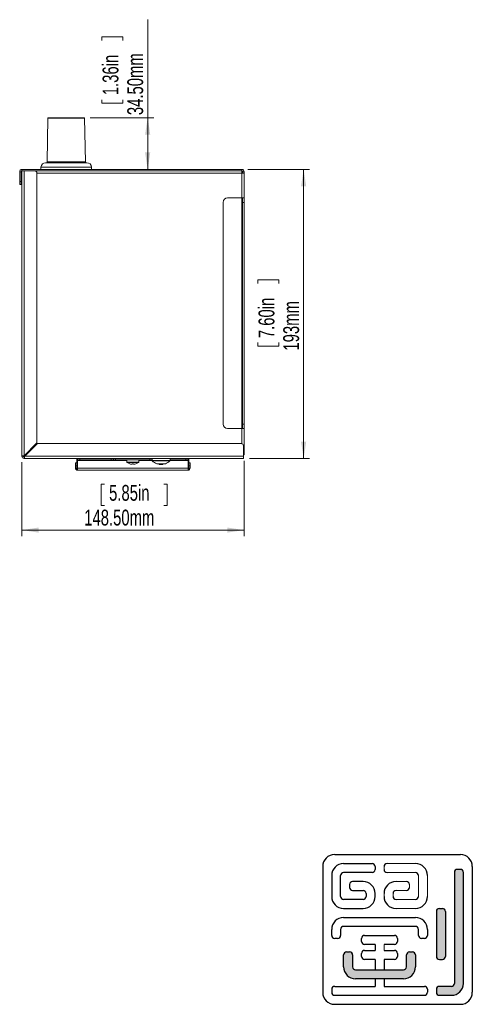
# Model space of a CAD drawing. Header units: millimetres. Extents: x 13 to 202, y 8 to 270.
# Tile 2 of 3: x 126 to 202, y 8 to 172. Entities that reach past the tile are written whole.
import ezdxf

# ---------------------------------------------------------------- set-up
doc = ezdxf.new("R2010")
doc.units = ezdxf.units.MM
doc.layers.add('FORMAT', color=7, linetype='Continuous')
doc.styles.add('SLDTEXTSTYLE0', font='TXT', dxfattribs={"width": 0.7})
doc.dimstyles.new('SLDDIMSTYLE0', dxfattribs={"dimtxt": 2.824978, "dimasz": 2.824978, "dimexe": 0, "dimexo": 0.0625, "dimgap": 0.706245, "dimtad": 1, "dimlfac": 4, "dimrnd": 1e-09, "dimzin": 12, "dimdsep": 46, "dimtxsty": 'SLDTEXTSTYLE0', "dimsah": 1, "dimcen": 0.09, "dimadec": 0, "dimazin": 3, "dimtfac": 1, "dimtofl": 0, "dimtmove": 0, "dimatfit": 3, "dimfxl": 0, "dimfrac": 2, "dimtolj": 1, "dimtzin": 12, "dimarcsym": 0})
doc.dimstyles.new('SLDDIMSTYLE2', dxfattribs={"dimtxt": 2.824978, "dimasz": 2.824978, "dimexe": 0, "dimexo": 0.0625, "dimgap": 0.706245, "dimtad": 1, "dimlfac": 4, "dimrnd": 1e-09, "dimzin": 4, "dimdsep": 46, "dimtxsty": 'SLDTEXTSTYLE0', "dimsah": 1, "dimcen": 0.09, "dimadec": 0, "dimazin": 1, "dimtfac": 1, "dimtofl": 0, "dimtmove": 0, "dimatfit": 3, "dimfxl": 0, "dimfrac": 2, "dimtolj": 1, "dimtzin": 12, "dimarcsym": 0})

# ---------------------------------------------------------------- blocks, each defined once
blk = doc.blocks.new('*D7')
at = {"color": 7, "linetype": 'Continuous', "lineweight": 0}
for p, q in [((147.75, 155.96), (147.75, 172.33)), ((140.09, 168.84), (140.09, 169.44)), ((140.09, 169.44), (143.62, 169.44)), ((143.62, 169.44), (143.62, 168.84)), ((140.09, 158.97), (140.09, 158.37)), ((140.09, 158.37), (143.62, 158.37)), ((143.62, 158.37), (143.62, 158.97)), ((138.15, 155.96), (148.75, 155.96)), ((147.75, 155.96), (147.75, 147.33))]:
    blk.add_line(p, q, dxfattribs=at)
for points in [[(147.75, 155.96), (147.31, 153.13), (148.18, 153.13)], [(147.75, 147.33), (148.18, 150.16), (147.31, 150.16)]]:
    blk.add_solid(points, dxfattribs=at)
at = {"color": 7, "linetype": 'Continuous', "lineweight": 0, "char_height": 2.646, "attachment_point": 1, "rotation": 90, "style": 'SLDTEXTSTYLE0'}
for s, insert in [('34.50mm', (144.34, 156.4, 13.52)), ('1.36in', (140.21, 159.72, 13.52))]:
    blk.add_mtext(s, dxfattribs=dict(at, insert=insert))
blk = doc.blocks.new('*D8')
at = {"color": 7, "linetype": 'Continuous', "lineweight": 0}
for p, q in [((164.49, 147.33), (174.81, 147.33)), ((173.81, 147.33), (173.81, 99.08)), ((166.16, 128.29), (166.16, 128.88)), ((166.16, 128.88), (169.68, 128.88)), ((169.68, 128.88), (169.68, 128.29)), ((166.16, 118.42), (166.16, 117.82)), ((169.68, 117.82), (169.68, 118.42)), ((166.16, 117.82), (169.68, 117.82)), ((164.74, 99.08), (174.81, 99.08))]:
    blk.add_line(p, q, dxfattribs=at)
for points in [[(173.81, 147.33), (173.37, 144.51), (174.24, 144.51)], [(173.81, 99.08), (174.24, 101.9), (173.37, 101.9)]]:
    blk.add_solid(points, dxfattribs=at)
at = {"color": 7, "linetype": 'Continuous', "lineweight": 0, "char_height": 2.646, "attachment_point": 1, "rotation": 90, "style": 'SLDTEXTSTYLE0'}
for s, insert in [('7.60in', (166.27, 119.17, 13.52)), ('193mm', (170.4, 117.09, 13.52))]:
    blk.add_mtext(s, dxfattribs=dict(at, insert=insert))
blk = doc.blocks.new('*D9')
at = {"color": 7, "linetype": 'Continuous', "lineweight": 0}
for p, q in [((163.86, 98.7), (163.86, 86.13)), ((126.74, 98.45), (126.74, 86.13)), ((140.55, 94.78), (139.95, 94.78)), ((139.95, 94.78), (139.95, 91.26)), ((150.42, 94.78), (151.02, 94.78)), ((151.02, 94.78), (151.02, 91.26)), ((139.95, 91.26), (140.55, 91.26)), ((151.02, 91.26), (150.42, 91.26)), ((126.74, 87.13), (163.86, 87.13))]:
    blk.add_line(p, q, dxfattribs=at)
for points in [[(126.74, 87.13), (129.56, 86.7), (129.56, 87.56)], [(163.86, 87.13), (161.04, 87.56), (161.04, 86.7)]]:
    blk.add_solid(points, dxfattribs=at)
at = {"color": 7, "linetype": 'Continuous', "lineweight": 0, "char_height": 2.646, "attachment_point": 1, "style": 'SLDTEXTSTYLE0'}
for s, insert in [('5.85in', (141.3, 94.67, 13.52)), ('148.50mm', (137.15, 90.54, 13.52))]:
    blk.add_mtext(s, dxfattribs=dict(at, insert=insert))

msp = doc.modelspace()

# ---------------------------------------------------------------- hatches: boundary and pattern name
at = {"layer": 'FORMAT'}
h = msp.add_hatch(color=7, dxfattribs=at)
edge = h.paths.add_edge_path(flags=0)
edge.add_arc((198.4923, 11.4702), 0.5, 270, 360, ccw=False)
edge.add_line((198.4923, 10.9702), (196.4923, 10.9702))
edge.add_arc((196.4923, 10.4702), 0.5, 90, 180)
edge.add_line((195.9923, 10.4702), (195.9923, 9.9702))
edge.add_arc((196.4923, 9.9702), 0.5, 180, 270)
edge.add_line((196.4923, 9.4702), (198.4923, 9.4702))
edge.add_arc((198.4923, 11.4702), 2, 270, 360)
edge.add_line((200.4923, 11.4702), (200.4923, 29.9968))
edge.add_arc((199.9923, 29.9968), 0.5, 0, 90)
edge.add_line((199.9923, 30.4968), (199.4923, 30.4968))
edge.add_arc((199.4923, 29.9968), 0.5, 90, 180)
edge.add_line((198.9923, 29.9968), (198.9923, 11.4702))
h = msp.add_hatch(color=7, dxfattribs=at)
edge = h.paths.add_edge_path(flags=0)
edge.add_arc((196.4923, 23.4702), 0.5, 90, 180)
edge.add_line((195.9923, 23.4702), (195.9923, 15.9702))
edge.add_arc((196.4923, 15.9702), 0.5, 180, 270)
edge.add_line((196.4923, 15.4702), (196.9923, 15.4702))
edge.add_arc((196.9923, 15.9702), 0.5, 270, 360)
edge.add_line((197.4923, 15.9702), (197.4923, 23.4702))
edge.add_arc((196.9923, 23.4702), 0.5, 0, 90)
edge.add_line((196.9923, 23.9702), (196.4923, 23.9702))
h = msp.add_hatch(color=7, dxfattribs=at)
edge = h.paths.add_edge_path(flags=0)
edge.add_arc((181.4923, 16.2113), 0.5, 0, 90, ccw=False)
edge.add_line((181.9923, 16.2113), (181.9923, 14.2202))
edge.add_arc((182.4923, 14.2202), 0.5, 180, 270)
edge.add_line((182.4923, 13.7202), (190.4923, 13.7202))
edge.add_arc((190.4923, 14.2202), 0.5, 270, 360)
edge.add_line((190.9923, 14.2202), (190.9923, 16.2113))
edge.add_arc((191.4923, 16.2113), 0.5, 90, 180, ccw=False)
edge.add_line((191.4923, 16.7113), (191.9923, 16.7113))
edge.add_arc((191.9923, 16.2113), 0.5, 0, 90, ccw=False)
edge.add_line((192.4923, 16.2113), (192.4923, 14.2202))
edge.add_arc((190.4923, 14.2202), 2, 270, 360, ccw=False)
edge.add_line((190.4923, 12.2202), (182.4923, 12.2202))
edge.add_arc((182.4923, 14.2202), 2, 180, 270, ccw=False)
edge.add_line((180.4923, 14.2202), (180.4923, 16.2113))
edge.add_arc((180.9923, 16.2113), 0.5, 90, 180, ccw=False)
edge.add_line((180.9923, 16.7113), (181.4923, 16.7113))

# ---------------------------------------------------------------- linework, layer by layer
at = {"color": 7, "linetype": 'Continuous', "lineweight": 15}
for p, q in [((131.0651, 155.906), (130.9371, 148.578)), ((131.115, 155.9552), (137.155, 155.9552)), ((137.3329, 148.578), (137.2049, 155.906)), ((130.6732, 148.4552), (137.5968, 148.4552)), ((126.61, 146.9552), (126.36, 146.9552)), ((126.36, 145.3302), (126.36, 146.9552)), ((126.61, 145.3302), (126.61, 146.9552)), ((126.735, 147.0802), (126.735, 147.3302)), ((126.735, 147.3302), (163.485, 147.3302)), ((126.735, 147.0802), (163.485, 147.0802)), ((126.735, 147.0799), (126.735, 99.4549)), ((126.735, 147.0799), (127.11, 147.0799)), ((127.11, 147.0799), (127.11, 99.5433)), ((127.11, 147.0799), (128.86, 147.0799)), ((163.485, 147.0799), (128.86, 147.0799)), ((129.235, 146.7049), (129.235, 101.6683)), ((129.9122, 147.0802), (129.9122, 147.0799)), ((129.9233, 147.7182), (129.9165, 147.3302)), ((133.36, 147.0802), (133.36, 147.0799)), ((134.91, 147.0799), (134.91, 147.0802)), ((138.3535, 147.3302), (138.3467, 147.7182)), ((138.3578, 147.0799), (138.3578, 147.0802)), ((163.485, 147.0802), (163.485, 147.3302)), ((163.485, 147.0799), (163.485, 146.7049)), ((163.485, 146.7049), (163.86, 146.7049)), ((163.61, 146.9552), (163.86, 146.9552)), ((163.61, 146.9552), (163.61, 146.7049)), ((163.86, 146.9552), (163.86, 146.7049)), ((163.86, 146.7049), (163.86, 142.5802)), ((126.36, 145.3302), (126.61, 145.3302)), ((126.36, 144.8302), (126.36, 145.3302)), ((126.61, 144.8302), (126.36, 144.8302)), ((126.61, 145.3302), (126.61, 144.8302)), ((160.36, 104.8302), (160.36, 141.8302)), ((161.11, 142.5802), (163.485, 142.5802)), ((163.485, 104.0802), (163.485, 142.5802)), ((163.485, 142.5802), (163.61, 142.5802)), ((163.61, 142.5802), (163.86, 142.5802)), ((163.61, 141.8302), (163.61, 142.5802)), ((163.86, 141.8302), (163.61, 141.8302)), ((163.61, 104.8302), (163.61, 141.8302)), ((163.86, 142.5802), (163.86, 141.8302)), ((163.86, 104.8302), (163.86, 141.8302)), ((161.11, 104.0802), (163.485, 104.0802)), ((163.485, 104.0802), (163.61, 104.0802)), ((163.61, 104.8302), (163.86, 104.8302)), ((163.61, 104.0802), (163.61, 104.8302)), ((163.86, 104.0802), (163.61, 104.0802)), ((163.86, 104.8302), (163.86, 104.0802)), ((163.86, 104.0802), (163.86, 99.7049)), ((129.235, 101.6683), (127.11, 99.5433)), ((127.1984, 99.4549), (129.3234, 101.5799)), ((163.36, 101.5799), (129.3234, 101.5799)), ((163.735, 99.4549), (163.735, 101.2049)), ((126.735, 99.4549), (126.985, 99.4549)), ((127.11, 99.3299), (127.11, 99.0799)), ((127.11, 99.0799), (163.735, 99.0799)), ((163.735, 99.4549), (127.1984, 99.4549)), ((127.36, 99.7049), (127.2656, 99.6989)), ((127.354, 99.6105), (127.36, 99.7049)), ((135.885, 97.3299), (135.885, 99.0799)), ((136.01, 98.8799), (136.01, 99.0799)), ((136.385, 98.8799), (136.01, 98.8799)), ((136.01, 98.7549), (136.01, 98.8799)), ((136.01, 97.4549), (136.01, 98.7549)), ((136.385, 99.0799), (136.385, 98.8799)), ((141.635, 98.8799), (136.385, 98.8799)), ((141.635, 98.8799), (141.635, 99.0799)), ((142.01, 98.8799), (141.635, 98.8799)), ((142.01, 98.8799), (142.01, 99.0799)), ((142.385, 98.8799), (142.01, 98.8799)), ((142.385, 99.0799), (142.385, 98.8799)), ((142.385, 98.8799), (148.135, 98.8799)), ((144.26, 98.8799), (144.26, 98.4937)), ((146.26, 98.4937), (146.26, 98.8799)), ((148.135, 98.8799), (148.135, 99.0799)), ((148.485, 98.8799), (148.135, 98.8799)), ((148.485, 99.0799), (148.485, 98.7556)), ((151.485, 98.7556), (151.485, 99.0799)), ((154.135, 98.8799), (151.485, 98.8799)), ((154.135, 98.8799), (154.135, 99.0799)), ((154.51, 98.8799), (154.135, 98.8799)), ((154.51, 99.0799), (154.51, 98.8799)), ((154.51, 98.7549), (154.51, 98.8799)), ((154.51, 97.4549), (154.51, 98.7549)), ((154.635, 97.3299), (154.635, 99.0799)), ((163.86, 99.7049), (163.735, 99.7049)), ((163.735, 99.4549), (163.735, 99.0799)), ((135.685, 98.3299), (135.885, 98.3299)), ((135.685, 97.8299), (135.685, 98.3299)), ((135.885, 97.8299), (135.685, 97.8299)), ((135.685, 97.4549), (135.685, 97.8299)), ((135.885, 97.4549), (135.685, 97.4549)), ((136.01, 97.3299), (135.885, 97.3299)), ((136.01, 97.4549), (154.51, 97.4549)), ((136.01, 97.1299), (136.01, 97.4549)), ((136.01, 97.1299), (154.51, 97.1299)), ((145.1312, 98.1246), (145.043, 98.1246)), ((145.1312, 98.1879), (145.1312, 98.1246)), ((145.3888, 98.1246), (145.3888, 98.1879)), ((145.477, 98.1246), (145.3888, 98.1246)), ((149.6242, 98.1965), (149.2633, 98.1965)), ((149.6675, 98.1927), (149.6675, 98.0977)), ((150.3025, 98.0977), (149.6675, 98.0977)), ((149.9379, 98.0794), (150.0321, 98.0794)), ((150.3025, 98.0977), (150.3025, 98.1927)), ((150.7067, 98.1965), (150.3458, 98.1965)), ((154.51, 97.1299), (154.51, 97.4549)), ((154.635, 97.3299), (154.51, 97.3299)), ((154.635, 98.3299), (154.835, 98.3299)), ((154.835, 97.8299), (154.635, 97.8299)), ((154.635, 97.4549), (154.835, 97.4549)), ((154.835, 98.3299), (154.835, 97.8299)), ((154.835, 97.4549), (154.835, 97.8299))]:
    msp.add_line(p, q, dxfattribs=at)
at = {"color": 8, "linetype": 'Continuous', "lineweight": 15}
for p, q in [((137.2049, 155.906), (131.0651, 155.906)), ((130.9371, 148.578), (137.3329, 148.578)), ((163.485, 146.7049), (129.235, 146.7049)), ((138.3467, 147.7182), (129.9233, 147.7182)), ((163.485, 146.7049), (163.485, 142.5802)), ((163.485, 104.0802), (163.485, 101.5585)), ((127.36, 99.7933), (127.36, 99.7049)), ((127.36, 99.7049), (127.4484, 99.7049)), ((136.01, 98.7549), (144.26, 98.7549)), ((146.26, 98.7549), (148.485, 98.7549)), ((148.485, 98.7556), (151.485, 98.7556)), ((151.4485, 98.6673), (148.5215, 98.6673)), ((151.485, 98.7549), (154.51, 98.7549)), ((146.26, 98.4937), (144.26, 98.4937)), ((146.2234, 98.4213), (144.2966, 98.4213))]:
    msp.add_line(p, q, dxfattribs=at)
at = {"color": 7, "linetype": 'Continuous', "lineweight": 15}
for centre, radius, start, end in [((131.115, 155.9052), 0.05, 90, 179), ((137.155, 155.9052), 0.05, 1, 90), ((130.6732, 147.7052), 0.75, 90, 179), ((130.8122, 148.5802), 0.125, 270, 359), ((137.4578, 148.5802), 0.125, 181, 270), ((137.5968, 147.7052), 0.75, 1, 90), ((126.735, 146.9552), 0.375, 90, 180), ((126.735, 146.9552), 0.125, 90, 180), ((128.86, 146.7049), 0.375, 0, 90), ((163.485, 146.9552), 0.375, 0, 90), ((163.485, 146.9552), 0.125, 0, 90), ((161.11, 141.8302), 0.75, 90, 180), ((161.11, 104.8302), 0.75, 180, 270), ((163.36, 101.2049), 0.375, 0, 90), ((127.11, 99.4549), 0.375, 180, 270), ((127.11, 99.4549), 0.125, 180, 270), ((148.61, 98.7556), 0.125, 180, 224.910535), ((149.9379, 100.0794), 2, 224.910535, 250.348086), ((150.0321, 100.0794), 2, 289.708142, 315.089465), ((151.36, 98.7556), 0.125, 315.089465, 0), ((136.01, 97.4549), 0.325, 180, 270), ((144.35, 98.4937), 0.09, 180, 233.641632), ((145.26, 99.7299), 1.625, 233.641632, 252.13742), ((146.5878, 97.2754), 2.0394, 153.421276, 153.566413), ((145.26, 99.7299), 1.6199, 252.164868, 262.303235), ((145.26, 99.9791), 1.7958, 265.888695, 274.111305), ((145.26, 99.7299), 1.6199, 277.696765, 287.835132), ((143.9322, 97.2754), 2.0394, 26.433587, 26.578724), ((145.26, 99.7299), 1.625, 287.86258, 306.358368), ((146.17, 98.4937), 0.09, 306.358368, 0), ((149.9379, 100.0794), 2, 262.229994, 270), ((150.0321, 100.0794), 2, 270, 277.770006), ((154.51, 97.4549), 0.325, 270, 0)]:
    msp.add_arc(centre, radius, start, end, dxfattribs=at)
for points, knots in [([(127.11, 99.5433), (127.0609, 99.5359), (126.9626, 99.5212), (126.8386, 99.4991), (126.7519, 99.477), (126.7406, 99.4623), (126.735, 99.4549)], [0, 0, 0, 0, 0.24999916, 0.49999944, 0.75000145, 1, 1, 1, 1]), ([(127.11, 99.5433), (127.0936, 99.5359), (127.0609, 99.5212), (127.0195, 99.4991), (126.9906, 99.477), (126.9869, 99.4623), (126.985, 99.4549)], [0, 0, 0, 0, 0.25000169, 0.49999916, 0.75000762, 1, 1, 1, 1]), ([(127.11, 99.0799), (127.1174, 99.0855), (127.1321, 99.0968), (127.1542, 99.1835), (127.1763, 99.3075), (127.191, 99.4058), (127.1984, 99.4549)], [0, 0, 0, 0, 0.24999891, 0.49999848, 0.74999498, 1, 1, 1, 1]), ([(127.11, 99.3299), (127.1174, 99.3318), (127.1321, 99.3355), (127.1542, 99.3644), (127.1763, 99.4058), (127.191, 99.4385), (127.1984, 99.4549)], [0, 0, 0, 0, 0.24999342, 0.49999934, 0.74999726, 1, 1, 1, 1]), ([(127.36, 99.7049), (127.3436, 99.7019), (127.3109, 99.6957), (127.2695, 99.6866), (127.2406, 99.6774), (127.2369, 99.6713), (127.235, 99.6683)], [0, 0, 0, 0, 0.250003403, 0.499991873, 0.749996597, 1, 1, 1, 1]), ([(127.3234, 99.5799), (127.3264, 99.5818), (127.3325, 99.5855), (127.3417, 99.6144), (127.3508, 99.6558), (127.3569, 99.6885), (127.36, 99.7049)], [0, 0, 0, 0, 0.25000514, 0.50001161, 0.75001295, 1, 1, 1, 1]), ([(150.3458, 98.1965), (150.2256, 98.1806), (149.985, 98.1487), (149.7444, 98.1806), (149.6242, 98.1965)], [0, 0, 0, 0, 0.50000032, 1, 1, 1, 1])]:
    msp.add_open_spline(points, degree=3, knots=knots, dxfattribs=at)
at = {"layer": 'FORMAT'}
for p, q in [((178.9923, 32.9702), (199.9923, 32.9702)), ((180.4923, 31.4702), (185.2423, 31.4702)), ((176.9923, 30.9702), (176.9923, 9.9702)), ((185.2423, 29.9702), (180.4923, 29.9702)), ((185.7423, 30.9702), (185.7423, 30.4702)), ((198.9923, 29.9968), (198.9923, 11.4702)), ((199.9923, 30.4968), (199.4923, 30.4968)), ((200.4923, 11.4702), (200.4923, 29.9968)), ((201.9923, 30.9702), (201.9923, 9.9702)), ((178.4923, 29.4702), (178.4923, 25.9702)), ((179.9923, 25.9702), (179.9923, 29.4702)), ((181.4923, 27.9702), (181.4923, 27.4702)), ((183.7423, 28.4702), (181.9923, 28.4702)), ((181.9923, 26.9702), (183.7423, 26.9702)), ((184.2423, 26.4702), (184.2423, 25.9702)), ((185.7423, 25.9702), (185.7423, 26.4702)), ((183.7423, 25.4702), (180.4923, 25.4702)), ((180.4923, 23.9702), (183.7423, 23.9702)), ((195.9923, 23.4702), (195.9923, 15.9702)), ((196.4923, 23.9702), (196.9923, 23.9702)), ((197.4923, 23.4702), (197.4923, 15.9702)), ((180.4923, 22.4702), (192.4923, 22.4702)), ((178.4923, 19.4702), (178.4923, 20.4702)), ((179.9923, 20.4702), (179.9923, 19.4702)), ((192.4923, 20.9702), (180.4923, 20.9702)), ((192.9923, 19.4702), (192.9923, 20.4702)), ((194.4923, 20.4702), (194.4923, 19.4702)), ((179.4923, 18.9702), (178.9923, 18.9702)), ((183.4923, 18.4702), (183.4923, 18.9702)), ((183.9923, 19.4702), (188.9923, 19.4702)), ((189.4923, 18.9702), (189.4923, 18.4702)), ((193.9923, 18.9702), (193.4923, 18.9702)), ((180.9923, 16.7113), (181.4923, 16.7113)), ((183.4923, 15.9702), (183.4923, 16.4702)), ((185.7423, 17.9702), (183.9923, 17.9702)), ((183.9923, 16.9702), (185.7423, 16.9702)), ((185.7423, 17.9702), (185.7423, 16.9702)), ((188.9923, 17.9702), (187.2423, 17.9702)), ((187.2423, 16.9702), (188.9923, 16.9702)), ((189.4923, 16.4702), (189.4923, 15.9702)), ((191.4923, 16.7113), (191.9923, 16.7113)), ((180.4923, 14.2202), (180.4923, 16.2113)), ((181.9923, 16.2113), (181.9923, 14.2202)), ((185.7423, 15.4702), (183.9923, 15.4702)), ((185.7423, 15.4702), (185.7423, 13.7202)), ((188.9923, 15.4702), (187.2423, 15.4702)), ((187.2423, 15.4702), (187.2423, 13.7202)), ((190.9923, 14.2202), (190.9923, 16.2113)), ((192.4923, 16.2113), (192.4923, 14.2202)), ((196.4923, 15.4702), (196.9923, 15.4702)), ((182.4923, 13.7202), (190.4923, 13.7202)), ((190.4923, 12.2202), (182.4923, 12.2202)), ((185.7423, 12.2202), (185.7423, 10.9702)), ((187.2423, 12.2202), (187.2423, 10.9702)), ((178.4923, 10.4702), (178.4923, 9.9702)), ((178.9923, 10.9702), (185.7423, 10.9702)), ((187.2423, 10.9702), (193.9923, 10.9702)), ((194.4923, 10.4702), (194.4923, 9.9702)), ((195.9923, 10.4702), (195.9923, 9.9702)), ((198.4923, 10.9702), (196.4923, 10.9702)), ((178.9923, 9.4702), (193.9923, 9.4702)), ((196.4923, 9.4702), (198.4923, 9.4702)), ((178.9923, 7.9702), (199.9923, 7.9702))]:
    msp.add_line(p, q, dxfattribs=at)
at = {"layer": 'FORMAT', "color": 7, "linetype": 'Continuous', "lineweight": 0}
for p, q in [((192.4923, 31.4702), (187.7423, 31.4702)), ((187.2423, 30.9702), (187.2423, 30.4702)), ((187.7423, 29.9702), (192.4923, 29.9702)), ((189.2423, 28.4702), (190.9923, 28.4702)), ((191.4923, 27.9702), (191.4923, 27.4702)), ((192.9923, 25.9702), (192.9923, 29.4702)), ((194.4923, 29.4702), (194.4923, 25.9702)), ((187.2423, 25.9702), (187.2423, 26.4702)), ((188.7423, 26.4702), (188.7423, 25.9702)), ((190.9923, 26.9702), (189.2423, 26.9702)), ((189.2423, 25.4702), (192.4923, 25.4702)), ((192.4923, 23.9702), (189.2423, 23.9702)), ((187.2423, 17.9702), (187.2423, 16.9702))]:
    msp.add_line(p, q, dxfattribs=at)
at = {"layer": 'FORMAT'}
for centre, radius, start, end in [((178.9923, 30.9702), 2, 90, 180), ((199.9923, 30.9702), 2, 0, 90), ((180.4923, 29.4702), 2, 90, 180), ((185.2423, 30.9702), 0.5, 0, 90), ((187.7423, 30.9702), 0.5, 90, 180), ((192.4923, 29.4702), 2, 0, 90), ((180.4923, 29.4702), 0.5, 90, 180), ((185.2423, 30.4702), 0.5, 270, 0), ((187.7423, 30.4702), 0.5, 180, 270), ((192.4923, 29.4702), 0.5, 0, 90), ((199.4923, 29.9968), 0.5, 90, 180), ((199.9923, 29.9968), 0.5, 0, 90), ((181.9923, 27.9702), 0.5, 90, 180), ((183.7423, 26.4702), 2, 0, 90), ((189.2423, 26.4702), 2, 90, 180), ((190.9923, 27.9702), 0.5, 0, 90), ((181.9923, 27.4702), 0.5, 180, 270), ((183.7423, 26.4702), 0.5, 0, 90), ((189.2423, 26.4702), 0.5, 90, 180), ((190.9923, 27.4702), 0.5, 270, 0), ((180.4923, 25.9702), 2, 180, 270), ((180.4923, 25.9702), 0.5, 180, 270), ((183.7423, 25.9702), 0.5, 270, 0), ((183.7423, 25.9702), 2, 270, 0), ((189.2423, 25.9702), 2, 180, 270), ((189.2423, 25.9702), 0.5, 180, 270), ((192.4923, 25.9702), 0.5, 270, 0), ((192.4923, 25.9702), 2, 270, 0), ((196.4923, 23.4702), 0.5, 90, 180), ((196.9923, 23.4702), 0.5, 0, 90), ((180.4923, 20.4702), 2, 90, 180), ((192.4923, 20.4702), 2, 0, 90), ((180.4923, 20.4702), 0.5, 90, 180), ((192.4923, 20.4702), 0.5, 0, 90), ((178.9923, 19.4702), 0.5, 180, 270), ((179.4923, 19.4702), 0.5, 270, 0), ((183.9923, 18.9702), 0.5, 90, 180), ((183.9923, 18.4702), 0.5, 180, 270), ((188.9923, 18.9702), 0.5, 0, 90), ((188.9923, 18.4702), 0.5, 270, 0), ((193.4923, 19.4702), 0.5, 180, 270), ((193.9923, 19.4702), 0.5, 270, 0), ((180.9923, 16.2113), 0.5, 90, 180), ((181.4923, 16.2113), 0.5, 0, 90), ((183.9923, 16.4702), 0.5, 90, 180), ((188.9923, 16.4702), 0.5, 0, 90), ((191.4923, 16.2113), 0.5, 90, 180), ((191.9923, 16.2113), 0.5, 0, 90), ((183.9923, 15.9702), 0.5, 180, 270), ((188.9923, 15.9702), 0.5, 270, 0), ((196.4923, 15.9702), 0.5, 180, 270), ((196.9923, 15.9702), 0.5, 270, 0), ((182.4923, 14.2202), 2, 180, 270), ((182.4923, 14.2202), 0.5, 180, 270), ((190.4923, 14.2202), 0.5, 270, 0), ((190.4923, 14.2202), 2, 270, 0), ((178.9923, 9.9702), 2, 180, 270), ((178.9923, 10.4702), 0.5, 90, 180), ((178.9923, 9.9702), 0.5, 180, 270), ((193.9923, 10.4702), 0.5, 0, 90), ((193.9923, 9.9702), 0.5, 270, 0), ((196.4923, 10.4702), 0.5, 90, 180), ((196.4923, 9.9702), 0.5, 180, 270), ((198.4923, 11.4702), 0.5, 270, 0), ((198.4923, 11.4702), 2, 270, 0), ((199.9923, 9.9702), 2, 270, 0)]:
    msp.add_arc(centre, radius, start, end, dxfattribs=at)

# ---------------------------------------------------------------- dimensions: what is measured, and where the dimension line sits
at = {"color": 7, "linetype": 'Continuous', "lineweight": 0}
for base, p1, p2, dimstyle, picture, middle in [((147.7462, 147.3302), (137.155, 155.9552), (163.485, 147.3302), 'SLDDIMSTYLE2', '*D7', (147.7462, 163.9056)), ((173.8091, 99.0799), (163.485, 147.3302), (163.735, 99.0799), 'SLDDIMSTYLE0', '*D8', (173.8091, 123.3525))]:
    dim = msp.add_linear_dim(base=base, p1=p1, p2=p2, angle=90, dimstyle=dimstyle, dxfattribs=at)
    dim.commit()
    dim.dimension.update_dxf_attribs({"geometry": picture, "text_midpoint": middle, "dimtype": 160})
dim = msp.add_linear_dim(base=(163.86, 87.1299), p1=(126.735, 99.4549), p2=(163.86, 99.7049), dimstyle='SLDDIMSTYLE2', dxfattribs=at)
dim.commit()
dim.dimension.update_dxf_attribs({"geometry": '*D9', "text_midpoint": (145.4852, 87.1299), "dimtype": 160})

doc.saveas('drawing.dxf')
